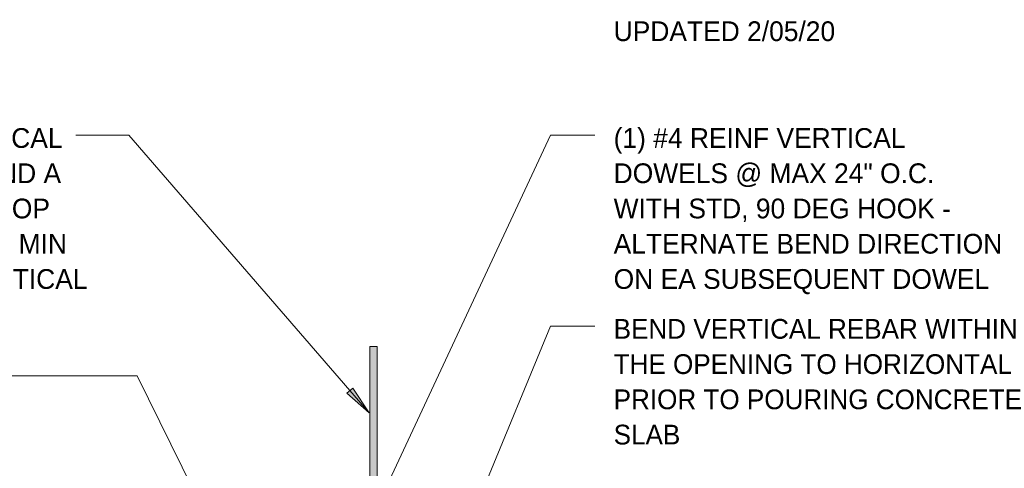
# Model space of a CAD drawing. Header units: inches. Extents: x 298 to 1415, y -40 to 187.
# Tile 13 of 32: x 778 to 844, y 31 to 61. Entities that reach past the tile are written whole.
import ezdxf

# ---------------------------------------------------------------- set-up
doc = ezdxf.new("R2010")
doc.units = ezdxf.units.IN
doc.header["$MEASUREMENT"] = 0
doc.layers.add('A-ANNO-TEXT', color=2, linetype='Continuous', lineweight=9)
doc.layers.add('A-DETL-GENF', color=3, linetype='Continuous', lineweight=9)

# ---------------------------------------------------------------- blocks, each defined once
blk = doc.blocks.new('Reinf Bar Eleva_ THRESHOLD0')
at = {"layer": 'A-DETL-GENF'}
blk.add_hatch(color=256, dxfattribs=at).paths.add_polyline_path([(22, 0), (0, 0), (0, -0.5), (22, -0.5)], flags=0)
for p, q in [((22, 0), (0, 0)), ((0, 0), (0, -0.5)), ((0, -0.5), (22, -0.5))]:
    blk.add_line(p, q, dxfattribs=at)

msp = doc.modelspace()

# ---------------------------------------------------------------- hatches: boundary and pattern name
at = {"layer": 'A-ANNO-TEXT'}
msp.add_hatch(color=7, dxfattribs=at).paths.add_polyline_path([(800.14111602, 36.19899732), (799.74296173, 35.85433626), (801.25101922, 34.51452577)], flags=0)

# ---------------------------------------------------------------- linework, layer by layer
at = {"layer": 'A-ANNO-TEXT', "color": 7}
for p, q in [((785.00850672, 53.2779621), (781.41018331, 53.2779621)), ((801.25101922, 34.51452577), (785.00850672, 53.2779621)), ((801.71346278, 28.05912406), (813.50726178, 53.2779621)), ((813.50726178, 53.2779621), (816.48723847, 53.2779621)), ((802.69194023, 14.26346967), (813.50726178, 40.38396335)), ((813.50726178, 40.38396335), (816.48723847, 40.38396335)), ((781.2569023, 37.02519392), (776.37018331, 37.02519392)), ((785.56713502, 37.02519392), (781.2569023, 37.02519392)), ((795.47889484, 16.86147684), (785.56713502, 37.02519392)), ((800.14111602, 36.19899732), (799.74296173, 35.85433626)), ((801.25101922, 34.51452577), (800.14111602, 36.19899732)), ((799.74296173, 35.85433626), (801.25101922, 34.51452577))]:
    msp.add_line(p, q, dxfattribs=at)

# ---------------------------------------------------------------- block references
at = {"layer": 'A-DETL-GENF', "rotation": 269.9999999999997}
msp.add_blockref('Reinf Bar Eleva_ THRESHOLD0', (801.79137012, 38.99975197), dxfattribs=at)

# ---------------------------------------------------------------- texts
at = {"layer": 'A-ANNO-TEXT', "color": 7, "char_height": 1.3341121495, "attachment_point": 1, "line_spacing_factor": 1.070803}
for s, insert, width in [('\\fStylus BT|b0|i0|c0|p34|;UPDATED 2/05/20', (817.76723847, 60.97184178), 19.422), ('\\fStylus BT|b0|i0|c0|p34|;(1) #4 REINF VERTICAL\\PDOWELS @ MAX 24" O.C.\\PWITH STD, 90 DEG HOOK -\\PALTERNATE BEND DIRECTION\\PON EA SUBSEQUENT DOWEL', (817.76723847, 53.75731234), 30.384), ('\\fStylus BT|b0|i0|c0|p34|;FOUNDATION VERTICAL\\PREINF SHALL EXTEND A\\PMIN OF 24" ABOVE TOP\\POF STEM WALL FOR MIN\\POVERLAP WITH VERTICAL\\PWALL REINF', (759.50518331, 53.75731234), 26.388), ('\\fStylus BT|b0|i0|c0|p34|;BEND VERTICAL REBAR WITHIN\\PTHE OPENING TO HORIZONTAL\\PPRIOR TO POURING CONCRETE\\PSLAB', (817.76723847, 40.86331359), 32.922)]:
    msp.add_mtext(s, dxfattribs=dict(at, insert=insert, width=width))

doc.saveas('drawing.dxf')
